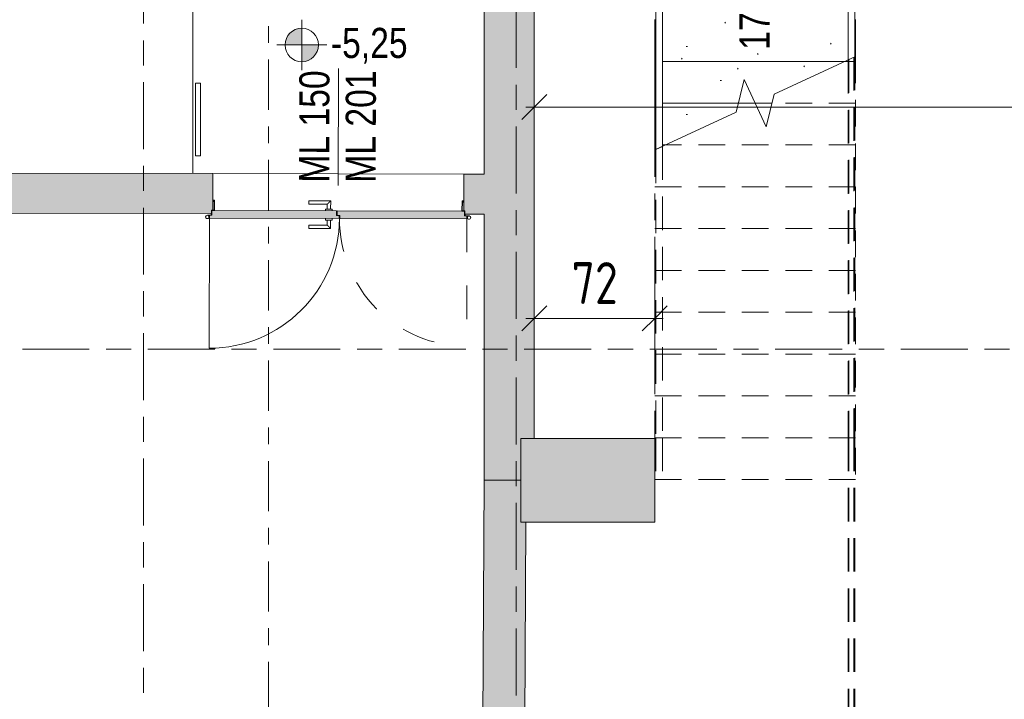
# Model space of a CAD drawing. Header units: metres. Extents: x -39 to 114, y -54 to 869.
# Tile 13 of 44: x -4 to 2, y -18 to -14. Entities that reach past the tile are written whole.
import ezdxf

# ---------------------------------------------------------------- set-up
doc = ezdxf.new("R2010")
doc.units = ezdxf.units.M
for name, pattern in [('_Rasterlinie_', [0.75, 0.4, -0.1, 0.15, -0.1]), ('_Schnittlinie_', [0.6, 0.3, -0.1, 0.1, -0.1]), ('_Verdeckte Linien_', [0.3, 0.2, -0.1]), ('Verdeckt klein', [0.24, 0.16, -0.08]), ('Öffnung Element 2', [0.4, 0.2, -0.2])]:
    doc.linetypes.add(name, pattern=pattern)
for name, color, linetype, lineweight in [('A_Bem', 7, 'Continuous', 5), ('A_Bem-100', 7, 'Continuous', 5), ('A_Geländer', 7, 'Continuous', 5), ('A_Geschossdecken', 7, 'Continuous', 5), ('A_Hoehenkoten', 124, 'Continuous', 5), ('A_Raster', 128, 'Continuous', 5), ('A_Symbol-S_A', 172, 'Continuous', 5), ('A_Tragwerksstützen', 7, 'Continuous', 5), ('A_Treppe', 38, 'Continuous', 5), ('A_Tuer', 128, 'Continuous', 5), ('A_Türen_Element', 128, 'Continuous', 5), ('A_Türen_Rahmen', 128, 'Continuous', 5), ('A_Wand', 244, 'Continuous', 5), ('A_Wand_Schraff', 1, 'Continuous', 5), ('A_Öffnung', 128, 'Continuous', 5), ('Treppe - Beschriftungen', 50, 'Continuous', 5)]:
    doc.layers.add(name, color=color, linetype=linetype, lineweight=lineweight)
doc.styles.add('Arial', font='arial.ttf', dxfattribs={"width": 0.8, "height": 0.18})
doc.styles.add('ISOCPEUR', font='isocpeur.ttf', dxfattribs={"width": 0.8, "height": 0.25})
doc.dimstyles.new('BLB-Standard_2_5_Aussen', dxfattribs={"dimscale": 0.3048, "dimtxt": 0.248995, "dimasz": 0.492126, "dimexe": 1.32874, "dimexo": 0.0625, "dimgap": 0.032808, "dimtad": 1, "dimdec": 1, "dimlfac": 100, "dimrnd": 0.1, "dimdsep": 46, "dimtxsty": 'ISOCPEUR', "dimblk1": 'OBLIQUE', "dimblk2": 'OBLIQUE', "dimsah": 1, "dimcen": 0.09, "dimdle": 0.164042, "dimazin": 0, "dimtfac": 1, "dimtdec": 4, "dimtix": 1, "dimtmove": 0, "dimatfit": 3, "dimfxl": 1.32874, "dimfxlon": 1, "dimtvp": 1, "dimtolj": 1, "dimtzin": 0, "dimarcsym": 2})
doc.dimstyles.new('BLB-Standard_2_5_Aussen_maskiert', dxfattribs={"dimscale": 0.3048, "dimtxt": 0.248995, "dimasz": 0.492126, "dimexe": 1.32874, "dimexo": 0.0625, "dimgap": 0.032808, "dimtad": 1, "dimrnd": 0.001, "dimzin": 0, "dimdsep": 46, "dimtxsty": 'ISOCPEUR', "dimblk1": 'OBLIQUE', "dimblk2": 'OBLIQUE', "dimsah": 1, "dimcen": 0.09, "dimdle": 0.164042, "dimazin": 0, "dimtfac": 1, "dimtdec": 4, "dimtix": 1, "dimtmove": 0, "dimatfit": 3, "dimfxl": 1.32874, "dimfxlon": 1, "dimtvp": 1, "dimtfill": 1, "dimtolj": 1, "dimtzin": 0, "dimarcsym": 2})
pattern_1 = [(0, (0, 0), (0.813, 0.203), [0.007, -0.603, 0.007, -0.603, -3.251]), (0, (0, 0), (0.813, 0.203), [-1.219, 0.007, -1.212, 0.007, -0.603, -1.422]), (0, (0, 0), (0.813, 0.203), [-3.048, 0.007, -0.4, 0.007, -1.009]), (120, (0.305, 0.102), (-0.5823032, 0.6025787), [0.007, -0.603, 0.007, -0.603, -3.251]), (120, (0.305, 0.102), (-0.5823032, 0.6025787), [-1.219, 0.007, -1.212, 0.007, -0.603, -1.422]), (120, (0.305, 0.102), (-0.5823032, 0.6025787), [-3.048, 0.007, -0.4, 0.007, -1.009]), (240, (0.406, 0.508), (-0.2306968, -0.8055787), [0.007, -0.603, 0.007, -0.603, -3.251]), (240, (0.406, 0.508), (-0.2306968, -0.8055787), [-1.219, 0.007, -1.212, 0.007, -0.603, -1.422]), (240, (0.406, 0.508), (-0.2306968, -0.8055787), [-3.048, 0.007, -0.4, 0.007, -1.009])]

# ---------------------------------------------------------------- blocks, each defined once
blk = doc.blocks.new('TU DF 2 - Stahl-Eckzarge Falztüre - DL - 1600 x 2001-8069529-A-E-2- OK FFB')
at = {"layer": 'A_Tuer', "lineweight": 9}
for points in [[(-0.77, 0.147), (-0.77, 0.13), (-0.755, 0.13), (-0.755, 0.102), (0.0055, 0.102), (0.0055, 0.13), (-0.0095, 0.13), (-0.0095, 0.147), (-0.7166, 0.147)], [(-0.0055, 0.147), (-0.0055, 0.13), (0.0095, 0.13), (0.0095, 0.102), (0.755, 0.102), (0.755, 0.13), (0.77, 0.13), (0.77, 0.147), (0.0575, 0.147)]]:
    blk.add_hatch(color=253, dxfattribs=at).paths.add_polyline_path(points, flags=0)
h = blk.add_hatch(color=253, dxfattribs=at)
h.paths.add_polyline_path([(-0.76, 0.13), (-0.76, 0.12), (-0.758, 0.12), (-0.758, 0.128), (-0.755, 0.13)], flags=0)
h.paths.add_polyline_path([(-0.755, 0.13), (-0.757, 0.128), (-0.757, 0.1), (-0.742, 0.1), (-0.742, 0.042), (-0.748, 0.042), (-0.748, 0.05), (-0.75, 0.05), (-0.75, 0.04), (-0.74, 0.04), (-0.74, 0.102), (-0.755, 0.102)], flags=0)
h.paths.add_polyline_path([(0.755, 0.13), (0.755, 0.102), (0.74, 0.102), (0.74, 0.04), (0.75, 0.04), (0.75, 0.05), (0.748, 0.05), (0.748, 0.042), (0.742, 0.042), (0.742, 0.1), (0.757, 0.1), (0.757, 0.128)], flags=0)
h.paths.add_polyline_path([(0.755, 0.13), (0.758, 0.128), (0.758, 0.12), (0.76, 0.12), (0.76, 0.13)], flags=0)
at = {"layer": 'A_Tuer', "color": 250, "linetype": 'Öffnung Element 2', "lineweight": 9}
blk.add_line((-0.77, 0.147), (-0.77, 0.9095), dxfattribs=at)
at = {"layer": 'A_Tuer', "color": 250, "lineweight": 9}
for p, q in [((0.045, 0.207), (0.045, 0.157)), ((0.175, 0.207), (0.045, 0.207)), ((0.045, 0.207), (0.045, 0.157)), ((0.175, 0.207), (0.045, 0.207)), ((0.065, 0.157), (0.065, 0.187)), ((0.065, 0.187), (0.175, 0.187)), ((0.065, 0.157), (0.065, 0.187)), ((0.065, 0.187), (0.175, 0.187)), ((0.175, 0.207), (0.175, 0.187)), ((0.175, 0.207), (0.175, 0.187)), ((-0.782, 0.13), (-0.77, 0.13)), ((-0.77, 0.135), (-0.7733, 0.135)), ((-0.77, 0.13), (-0.77, 0.135)), ((0.035, 0.157), (0.035, 0.147)), ((0.035, 0.157), (0.075, 0.157)), ((0.075, 0.147), (0.075, 0.157)), ((0.7733, 0.135), (0.77, 0.135)), ((0.77, 0.135), (0.77, 0.13)), ((0.77, 0.13), (0.782, 0.13)), ((0.035, 0.102), (0.035, 0.092)), ((0.075, 0.092), (0.035, 0.092)), ((0.045, 0.092), (0.045, 0.042)), ((0.045, 0.092), (0.045, 0.042)), ((0.065, 0.062), (0.065, 0.092)), ((0.065, 0.062), (0.065, 0.092)), ((0.175, 0.062), (0.065, 0.062)), ((0.175, 0.062), (0.065, 0.062)), ((0.075, 0.092), (0.075, 0.102)), ((0.175, 0.062), (0.175, 0.042)), ((0.175, 0.062), (0.175, 0.042)), ((0.045, 0.042), (0.175, 0.042)), ((0.045, 0.042), (0.175, 0.042))]:
    blk.add_line(p, q, dxfattribs=at)
at = {"layer": 'A_Tuer', "color": 250, "linetype": 'Öffnung Element 2', "lineweight": 9}
blk.add_arc((-0.77, 0.147), 0.7625, 360, 90, dxfattribs=at)
at = {"layer": 'A_Tuer', "color": 250, "lineweight": 9}
for centre, start, end in [((-0.782, 0.14), 0, 180), ((-0.782, 0.14), 90, 270), ((-0.782, 0.14), 180, 360), ((-0.782, 0.14), 90, 105), ((-0.782, 0.14), 90, 105), ((-0.782, 0.14), 90, 105), ((-0.782, 0.14), 90, 105), ((-0.782, 0.14), 330, 75), ((-0.782, 0.14), 60, 75), ((-0.782, 0.14), 60, 75), ((-0.782, 0.14), 60, 75), ((-0.782, 0.14), 60, 75), ((0.782, 0.14), 360, 180), ((0.782, 0.14), 105, 210), ((0.782, 0.14), 180, 360), ((0.782, 0.14), 105, 120), ((0.782, 0.14), 105, 120), ((0.782, 0.14), 105, 120), ((0.782, 0.14), 105, 120), ((0.782, 0.14), 270, 90), ((0.782, 0.14), 75, 90), ((0.782, 0.14), 75, 90), ((0.782, 0.14), 75, 90), ((0.782, 0.14), 75, 90)]:
    blk.add_arc(centre, 0.01, start, end, dxfattribs=at)
for points in [[(0.065, 0.187), (0.065, 0.187), (0.0648, 0.1872), (0.0643, 0.1877), (0.0637, 0.1883), (0.0631, 0.1889), (0.0625, 0.1895), (0.0619, 0.1901), (0.0611, 0.1909), (0.0602, 0.1918), (0.0594, 0.1926), (0.0588, 0.1932), (0.0582, 0.1938), (0.0576, 0.1944), (0.057, 0.195), (0.0563, 0.1957), (0.0557, 0.1963), (0.055, 0.197), (0.0543, 0.1977), (0.0537, 0.1983), (0.053, 0.199), (0.0524, 0.1996), (0.0518, 0.2002), (0.0512, 0.2008), (0.0506, 0.2014), (0.05, 0.202), (0.0494, 0.2026), (0.0487, 0.2033), (0.0481, 0.2039), (0.0475, 0.2045), (0.0469, 0.2051), (0.0463, 0.2057), (0.0457, 0.2063), (0.0452, 0.2068), (0.045, 0.207), (0.045, 0.207)], [(0.065, 0.187), (0.065, 0.187), (0.0648, 0.1872), (0.0643, 0.1877), (0.0637, 0.1883), (0.0631, 0.1889), (0.0625, 0.1895), (0.0619, 0.1901), (0.0611, 0.1909), (0.0602, 0.1918), (0.0594, 0.1926), (0.0588, 0.1932), (0.0582, 0.1938), (0.0576, 0.1944), (0.057, 0.195), (0.0563, 0.1957), (0.0557, 0.1963), (0.055, 0.197), (0.0543, 0.1977), (0.0537, 0.1983), (0.053, 0.199), (0.0524, 0.1996), (0.0518, 0.2002), (0.0512, 0.2008), (0.0506, 0.2014), (0.05, 0.202), (0.0494, 0.2026), (0.0487, 0.2033), (0.0481, 0.2039), (0.0475, 0.2045), (0.0469, 0.2051), (0.0463, 0.2057), (0.0457, 0.2063), (0.0452, 0.2068), (0.045, 0.207), (0.045, 0.207)], [(0.045, 0.042), (0.045, 0.042), (0.0452, 0.0422), (0.0457, 0.0427), (0.0463, 0.0433), (0.0469, 0.0439), (0.0475, 0.0445), (0.0481, 0.0451), (0.0489, 0.0459), (0.0498, 0.0468), (0.0506, 0.0476), (0.0512, 0.0482), (0.0518, 0.0488), (0.0524, 0.0494), (0.053, 0.05), (0.0537, 0.0507), (0.0543, 0.0513), (0.055, 0.052), (0.0557, 0.0527), (0.0563, 0.0533), (0.057, 0.054), (0.0576, 0.0546), (0.0582, 0.0552), (0.0588, 0.0558), (0.0594, 0.0564), (0.06, 0.057), (0.0606, 0.0576), (0.0613, 0.0583), (0.0619, 0.0589), (0.0625, 0.0595), (0.0631, 0.0601), (0.0637, 0.0607), (0.0643, 0.0613), (0.0648, 0.0618), (0.065, 0.062), (0.065, 0.062)], [(0.045, 0.042), (0.045, 0.042), (0.0452, 0.0422), (0.0457, 0.0427), (0.0463, 0.0433), (0.0469, 0.0439), (0.0475, 0.0445), (0.0481, 0.0451), (0.0489, 0.0459), (0.0498, 0.0468), (0.0506, 0.0476), (0.0512, 0.0482), (0.0518, 0.0488), (0.0524, 0.0494), (0.053, 0.05), (0.0537, 0.0507), (0.0543, 0.0513), (0.055, 0.052), (0.0557, 0.0527), (0.0563, 0.0533), (0.057, 0.054), (0.0576, 0.0546), (0.0582, 0.0552), (0.0588, 0.0558), (0.0594, 0.0564), (0.06, 0.057), (0.0606, 0.0576), (0.0613, 0.0583), (0.0619, 0.0589), (0.0625, 0.0595), (0.0631, 0.0601), (0.0637, 0.0607), (0.0643, 0.0613), (0.0648, 0.0618), (0.065, 0.062), (0.065, 0.062)]]:
    blk.add_open_spline(points, degree=3, knots=[0, 0, 0, 0, 0.083333, 0.125, 0.166667, 0.208333, 0.229167, 0.25, 0.291667, 0.333333, 0.354167, 0.375, 0.395833, 0.416667, 0.4375, 0.458333, 0.479167, 0.5, 0.520833, 0.541667, 0.5625, 0.583333, 0.604167, 0.625, 0.645833, 0.666667, 0.6875, 0.708333, 0.75, 0.770833, 0.791667, 0.833333, 0.875, 0.916667, 1, 1, 1, 1], dxfattribs=at)
at = {"layer": 'A_Türen_Element', "color": 250, "lineweight": 9}
for p, q in [((-0.77, 0.147), (-0.0095, 0.147)), ((-0.77, 0.135), (-0.77, 0.147)), ((-0.755, 0.13), (-0.77, 0.13)), ((-0.755, 0.102), (-0.755, 0.13)), ((-0.0095, 0.147), (-0.0095, 0.13)), ((-0.0095, 0.13), (0.0055, 0.13)), ((-0.0055, 0.147), (0.77, 0.147)), ((-0.0055, 0.13), (-0.0055, 0.147)), ((0.0095, 0.13), (-0.0055, 0.13)), ((0.0055, 0.13), (0.0055, 0.102)), ((0.0095, 0.102), (0.0095, 0.13)), ((0.755, 0.13), (0.755, 0.102)), ((0.77, 0.13), (0.755, 0.13)), ((0.77, 0.147), (0.77, 0.135)), ((0.0055, 0.102), (-0.755, 0.102)), ((0.755, 0.102), (0.0095, 0.102))]:
    blk.add_line(p, q, dxfattribs=at)
at = {"layer": 'A_Türen_Rahmen', "color": 250, "lineweight": 9}
for p, q in [((-0.755, 0.13), (-0.76, 0.13)), ((-0.76, 0.13), (-0.76, 0.12)), ((-0.76, 0.12), (-0.758, 0.12)), ((-0.758, 0.12), (-0.758, 0.128)), ((-0.758, 0.128), (-0.757, 0.128)), ((-0.757, 0.128), (-0.757, 0.1)), ((-0.755, 0.102), (-0.755, 0.13)), ((0.76, 0.13), (0.755, 0.13)), ((0.755, 0.13), (0.755, 0.102)), ((0.757, 0.1), (0.757, 0.128)), ((0.757, 0.128), (0.758, 0.128)), ((0.758, 0.128), (0.758, 0.12)), ((0.758, 0.12), (0.76, 0.12)), ((0.76, 0.12), (0.76, 0.13)), ((-0.757, 0.1), (-0.742, 0.1)), ((-0.74, 0.102), (-0.755, 0.102)), ((-0.742, 0.1), (-0.742, 0.042)), ((-0.74, 0.04), (-0.74, 0.102)), ((0.755, 0.102), (0.74, 0.102)), ((0.74, 0.102), (0.74, 0.04)), ((0.742, 0.042), (0.742, 0.1)), ((0.742, 0.1), (0.757, 0.1)), ((-0.748, 0.05), (-0.75, 0.05)), ((-0.75, 0.05), (-0.75, 0.04)), ((-0.75, 0.04), (-0.74, 0.04)), ((-0.748, 0.042), (-0.748, 0.05)), ((-0.742, 0.042), (-0.748, 0.042)), ((0.74, 0.04), (0.75, 0.04)), ((0.748, 0.042), (0.742, 0.042)), ((0.75, 0.05), (0.748, 0.05)), ((0.748, 0.05), (0.748, 0.042)), ((0.75, 0.04), (0.75, 0.05))]:
    blk.add_line(p, q, dxfattribs=at)
at = {"layer": 'A_Öffnung', "color": 250, "lineweight": 9}
blk.add_line((0.77, 0.147), (0.77, 0.9245), dxfattribs=at)
blk.add_arc((0.77, 0.147), 0.7775, 90, 180, dxfattribs=at)
blk = doc.blocks.new('Geländer - Geländer-8098116-A-E-2- OK FFB')
at = {"layer": 'A_Geländer', "color": 250, "lineweight": 9}
for p, q in [((-2.7357, -14.4291), (-2.7057, -14.429)), ((-2.7357, -14.4291), (-2.7354, -14.8625)), ((-2.7054, -14.8625), (-2.7057, -14.429)), ((-2.7054, -14.8625), (-2.7354, -14.8625))]:
    blk.add_line(p, q, dxfattribs=at)
blk = doc.blocks.new('Geländer - Geländer-8098140-A-E-2- OK FFB')
at = {"layer": 'A_Geländer', "color": 250, "linetype": '_Verdeckte Linien_', "lineweight": 9}
for p, q in [((1.1694, -14.2873), (1.1694, -16.5483)), ((1.1694, -14.2873), (1.1694, -16.5483)), ((1.1694, -14.2873), (1.1694, -16.5483)), ((1.1694, -14.2873), (1.1694, -16.5483)), ((1.1694, -14.2873), (1.1694, -16.5483)), ((1.1694, -14.2873), (1.1694, -16.5483)), ((1.1994, -14.2733), (1.1994, -16.5483)), ((1.1994, -14.2733), (1.1994, -16.5483)), ((1.1994, -14.2733), (1.1994, -16.5483)), ((1.1994, -14.2733), (1.1994, -16.5483)), ((1.1994, -14.2733), (1.1994, -16.5483)), ((1.1994, -14.2733), (1.1994, -16.5483)), ((1.1694, -16.5483), (1.1694, -18.4606)), ((1.1694, -16.5483), (1.1694, -18.4606)), ((1.1694, -16.5483), (1.1694, -18.4606)), ((1.1694, -16.5483), (1.1694, -18.4606)), ((1.1694, -16.5483), (1.1694, -18.4606)), ((1.1694, -16.5483), (1.1694, -18.4606)), ((1.1994, -16.5483), (1.1994, -18.4306)), ((1.1994, -16.5483), (1.1994, -18.4306)), ((1.1994, -16.5483), (1.1994, -18.4306)), ((1.1994, -16.5483), (1.1994, -18.4306)), ((1.1994, -16.5483), (1.1994, -18.4306)), ((1.1994, -16.5483), (1.1994, -18.4306))]:
    blk.add_line(p, q, dxfattribs=at)
blk = doc.blocks.new('Typ des oberen Holms - Oberer Geländerholm_Innen_-V13-A-E-2- OK FFB')
at = {"layer": 'A_Geländer', "color": 250, "lineweight": 9}
for p, q in [((0.0552, -12.5483), (0.0152, -12.5483)), ((0.0152, -12.5483), (0.0152, -14.8255)), ((0.0552, -12.5483), (0.0552, -14.8069)), ((0.0152, -14.8255), (0.0552, -14.8069))]:
    blk.add_line(p, q, dxfattribs=at)
at = {"layer": 'A_Geländer', "color": 250, "linetype": '_Verdeckte Linien_', "lineweight": 9}
for p, q in [((0.0152, -14.8255), (0.0152, -16.5483)), ((0.0552, -14.8069), (0.0552, -16.5483)), ((0.0152, -16.5483), (0.0152, -16.7983)), ((0.0552, -16.5483), (0.0552, -16.7983)), ((0.0552, -16.7983), (0.0152, -16.7983))]:
    blk.add_line(p, q, dxfattribs=at)
blk = doc.blocks.new('Typ des oberen Holms - Oberer Geländerholm_Innen_-V14-A-E-2- OK FFB')
at = {"layer": 'A_Geländer', "color": 250, "lineweight": 9}
for p, q in [((1.1644, -12.5483), (1.1644, -14.2897)), ((1.2044, -12.5483), (1.2044, -14.271)), ((1.1644, -14.2897), (1.2044, -14.271))]:
    blk.add_line(p, q, dxfattribs=at)
at = {"layer": 'A_Geländer', "color": 250, "linetype": '_Verdeckte Linien_', "lineweight": 9}
for p, q in [((1.1644, -14.2897), (1.1644, -16.5483)), ((1.2044, -14.271), (1.2044, -16.5483)), ((1.1644, -16.5483), (1.1644, -18.4656)), ((1.2044, -16.5483), (1.2044, -18.4256))]:
    blk.add_line(p, q, dxfattribs=at)
blk = doc.blocks.new('Höhenkoten - Kreuz gefüllt-6114407-A-E-2- OK FFB')
at = {"layer": 'A_Hoehenkoten'}
h = blk.add_hatch(color=256, dxfattribs=at)
edge = h.paths.add_edge_path(flags=0)
edge.add_line((0.001, 0.0014), (0, 0.0014))
edge.add_line((0, 0.0014), (0, 0.0024))
edge.add_arc((0, 0.0014), 0.001, 0, 90, ccw=False)
h = blk.add_hatch(color=256, dxfattribs=at)
edge = h.paths.add_edge_path(flags=0)
edge.add_line((-0.001, 0.0014), (0, 0.0014))
edge.add_line((0, 0.0014), (0, 0.0004))
edge.add_arc((0, 0.0014), 0.001, 180, 270, ccw=False)
for p, q in [((0, 0.0029), (0, -0.0001)), ((0, 0.0014), (0, 0.0024)), ((0, 0.0024), (0, 0.0014)), ((0, 0.0024), (0, 0.0014)), ((0, 0.0014), (0, 0.0024)), ((-0.0015, 0.0014), (0.0015, 0.0014)), ((-0.001, 0.0014), (0, 0.0014)), ((0, 0.0014), (-0.001, 0.0014)), ((0, 0.0014), (-0.001, 0.0014)), ((-0.001, 0.0014), (0, 0.0014)), ((0.001, 0.0014), (0, 0.0014)), ((0, 0.0014), (0, 0.0004)), ((0, 0.0004), (0, 0.0014)), ((0, 0.0014), (0.001, 0.0014)), ((0, 0.0014), (0.001, 0.0014)), ((0.001, 0.0014), (0, 0.0014)), ((0, 0.0014), (0, 0.0004)), ((0, 0.0004), (0, 0.0014))]:
    blk.add_line(p, q, dxfattribs=at)
for start, end in [(90, 180), (90, 180), (360, 90), (360, 90), (180, 270), (180, 270), (270, 0), (270, 360)]:
    blk.add_arc((0, 0.0014), 0.001, start, end, dxfattribs=at)
blk = doc.blocks.new('Beschriftung Türen DL oder ML - Durchgangslichte mit Kennzeichen-6113498-A-E-2- OK FFB')
at = {"layer": 'A_Tuer'}
blk.add_line((0, 0.003493), (0, -0.003507), dxfattribs=at)
blk = doc.blocks.new('DIMBLOCK88-A-E-2- OK FFB')
at = {"layer": 'A_Bem-100'}
for p, q in [((-0.711, -15.4301), (-0.711, -16.2401)), ((-0.711, -15.8351), (-0.711, -15.4301)), ((0.009, -16.2401), (0.009, -15.4301)), ((-0.761, -15.8351), (0.059, -15.8351)), ((0.009, -15.8351), (0.009, -16.2401))]:
    blk.add_line(p, q, dxfattribs=at)
at = {"layer": 'A_Bem-100', "lineweight": 9}
for p, q in [((-0.711, -15.8351), (-0.636, -15.7601)), ((0.009, -15.8351), (0.084, -15.7601)), ((-0.711, -15.8351), (-0.786, -15.9101)), ((0.009, -15.8351), (-0.066, -15.9101))]:
    blk.add_line(p, q, dxfattribs=at)
at = {"layer": 'A_Bem-100', "color": 0, "insert": (-0.488, -15.4985), "char_height": 0.25, "width": 0.328652, "attachment_point": 1, "line_spacing_factor": 1.149209, "style": 'ISOCPEUR'}
blk.add_mtext('72', dxfattribs=at)
blk = doc.blocks.new('_Oblique')
at = {"color": 0, "linetype": 'ByBlock', "lineweight": -2}
blk.add_line((-0.5, -0.5), (0.5, 0.5), dxfattribs=at)
blk = doc.blocks.new('DIMBLOCK167-A-E-2- OK FFB')
at = {"layer": 'A_Bem-100'}
for p, q in [((-0.711, -14.9768), (-0.711, -14.1668)), ((12.393, -14.9768), (12.393, -14.1668)), ((-0.761, -14.5718), (12.393, -14.5718)), ((-0.711, -14.5718), (-0.711, -14.9768)), ((12.393, -14.5718), (12.393, -14.9768))]:
    blk.add_line(p, q, dxfattribs=at)
at = {"layer": 'A_Bem-100', "lineweight": 9}
for p, q in [((-0.711, -14.5718), (-0.636, -14.4968)), ((12.393, -14.5718), (12.468, -14.4968)), ((-0.711, -14.5718), (-0.786, -14.6468)), ((12.393, -14.5718), (12.318, -14.6468))]:
    blk.add_line(p, q, dxfattribs=at)
at = {"layer": 'A_Bem-100', "color": 0, "insert": (5.5198, -14.2352), "char_height": 0.25, "width": 0.770839, "attachment_point": 1, "line_spacing_factor": 1.149209, "style": 'ISOCPEUR', "bg_fill": 3, "box_fill_scale": 1.25, "bg_fill_color": 256, "bg_fill_true_color": 13158600, "bg_fill_transparency": 0}
blk.add_mtext('13,10\\A2\\H0.5x;\\S4^  ;\\H2x;', dxfattribs=at)

msp = doc.modelspace()

# ---------------------------------------------------------------- hatches: boundary and pattern name
at = {"layer": 'A_Tragwerksstützen'}
msp.add_hatch(color=8, dxfattribs=at).paths.add_polyline_path([(-0.1343, -17.0521), (0.009, -17.0521), (0.009, -16.5521), (-0.791, -16.5521), (-0.791, -17.0521), (-0.7622, -17.0521)], flags=0)
at = {"layer": 'A_Treppe'}
h = msp.add_hatch(dxfattribs=at)
h.set_pattern_fill('FP_3', style=0, pattern_type=2)
h.set_pattern_definition(pattern_1)
h.paths.add_polyline_path([(0.8977, -14.2983), (1.146, -14.2983), (1.1644, -14.2897), (1.1644, -14.0483), (0.0552, -14.0483), (0.0552, -14.2983), (0.5438, -14.2983)], flags=0)
h.paths.add_polyline_path([(0.0098, -14.2983), (0.0152, -14.2983), (0.0152, -14.0483), (0.0098, -14.0483)], flags=0)
h.paths.add_polyline_path([(1.2044, -14.271), (1.2098, -14.2685), (1.2098, -14.0483), (1.2044, -14.0483), (1.2044, -14.0694)], flags=0)
h = msp.add_hatch(dxfattribs=at)
h.set_pattern_fill('FP_3', style=0, pattern_type=2)
h.set_pattern_definition(pattern_1)
h.paths.add_polyline_path([(0.0098, -14.5483), (0.0152, -14.5483), (0.0152, -14.2983), (0.0098, -14.2983), (0.0098, -14.3286)], flags=0)
h.paths.add_polyline_path([(0.7103, -14.5483), (0.7231, -14.4954), (1.146, -14.2983), (0.0552, -14.2983), (0.0552, -14.5483), (0.5094, -14.5483), (0.5438, -14.4067), (0.6098, -14.5483)], flags=0)
h = msp.add_hatch(dxfattribs=at)
h.set_pattern_fill('FP_3', style=0, pattern_type=2)
h.set_pattern_definition(pattern_1)
h.paths.add_polyline_path([(0.0098, -14.7983), (0.0152, -14.7983), (0.0152, -14.5483), (0.0098, -14.5483)], flags=0)
h.paths.add_polyline_path([(0.0552, -14.7983), (0.0737, -14.7983), (0.4965, -14.6011), (0.5094, -14.5483), (0.0552, -14.5483), (0.0552, -14.726)], flags=0)
h.paths.add_polyline_path([(0.6759, -14.6899), (0.7103, -14.5483), (0.6098, -14.5483)], flags=0)
at = {"layer": 'A_Wand_Schraff', "lineweight": 9}
h = msp.add_hatch(color=253, dxfattribs=at)
h.paths.add_polyline_path([(-0.711, -14.9729), (-0.711, -12.1596), (-0.786, -12.1596), (-0.786, -11.8496), (-0.711, -11.8496), (-0.711, -10.7471), (-1.011, -10.7471), (-1.011, -14.9723)], flags=0)
h.paths.add_polyline_path([(-0.711, -9.2671), (-0.711, -8.1596), (-0.786, -8.1596), (-0.786, -7.8496), (-0.711, -7.8496), (-0.711, -4.1646), (-0.801, -4.1646), (-0.801, -3.8546), (-0.711, -3.8546), (-0.711, -0.1696), (-0.781, -0.1696), (-0.781, 0.1504), (-0.711, 0.1504), (-0.711, 3.8179), (-0.791, 3.8179), (-0.791, 4.1379), (-0.711, 4.1379), (-0.711, 7.8329), (-0.776, 7.8329), (-0.776, 8.1529), (-0.711, 8.1529), (-0.711, 12.5329), (-0.771, 12.5329), (-0.771, 12.7729), (-1.011, 12.7729), (-1.011, -9.2671)], flags=0)
h = msp.add_hatch(color=253, dxfattribs=at)
h.paths.add_polyline_path([(-1.011, -15.2123), (-1.011, -14.9723), (-1.1323, -14.972), (-1.1328, -15.192), (-1.1258, -15.192), (-1.1249, -15.212), (-1.1229, -15.212)], flags=0)
h.paths.add_polyline_path([(-2.6399, -15.2086), (-2.6398, -15.1886), (-2.6328, -15.1886), (-2.6323, -14.9686), (-7.6423, -14.9575), (-7.6429, -15.1975), (-2.6399, -15.2086)], flags=0)
for points in [[(-1.011, -16.8021), (-0.791, -16.8021), (-0.791, -16.5521), (-0.711, -16.5521), (-0.711, -14.9729), (-1.011, -14.9723), (-1.011, -15.7487)], [(-0.7749, -19.7565), (-0.7622, -17.0521), (-0.791, -17.0521), (-0.791, -16.8031), (-1.011, -16.8021), (-1.0249, -19.7553)]]:
    msp.add_hatch(color=253, dxfattribs=at).paths.add_polyline_path(points, flags=0)

# ---------------------------------------------------------------- linework, layer by layer
at = {"layer": 'A_Geschossdecken', "color": 253, "lineweight": 9}
for p, q in [((-2.751, -13.9991), (-2.751, -14.9684)), ((-1.1323, -14.972), (-2.6323, -14.9686)), ((-0.886, -16.8026), (-0.886, -16.8021))]:
    msp.add_line(p, q, dxfattribs=at)
at = {"layer": 'A_Raster', "linetype": '_Rasterlinie_', "lineweight": 9}
for p, q in [((-3.046, -53.073), (-3.046, 37.0621)), ((-0.8185, 37.0621), (-0.8185, -53.073)), ((31.1297, -16.0184), (-37.7073, -16.0184))]:
    msp.add_line(p, q, dxfattribs=at)
at = {"layer": 'A_Symbol-S_A', "linetype": '_Schnittlinie_', "lineweight": 9}
msp.add_line((-2.2984, -31.9872), (-2.2984, 27.094), dxfattribs=at)
at = {"layer": 'A_Tragwerksstützen', "color": 250, "lineweight": 9}
for p, q in [((-0.711, -16.5521), (-0.791, -16.5521)), ((-0.791, -16.5521), (-0.791, -16.8021)), ((0.009, -16.5521), (-0.711, -16.5521)), ((0.009, -17.0521), (0.009, -16.5521)), ((-0.791, -16.8021), (-0.791, -16.8031)), ((-0.791, -16.8031), (-0.791, -17.0521)), ((-0.791, -17.0521), (-0.7622, -17.0521)), ((-0.7622, -17.0521), (0.009, -17.0521))]:
    msp.add_line(p, q, dxfattribs=at)
at = {"layer": 'A_Treppe', "color": 250, "lineweight": 9}
for p, q in [((0.0098, -14.0483), (0.0098, -14.2983)), ((1.2098, -14.0483), (1.2098, -14.2685)), ((0.0098, -14.2983), (0.0098, -14.5483)), ((0.0152, -14.2983), (0.0098, -14.2983)), ((1.146, -14.2983), (0.0552, -14.2983)), ((0.7231, -14.4954), (1.2098, -14.2685)), ((0.4965, -14.6011), (0.5438, -14.4067)), ((0.5438, -14.4067), (0.6759, -14.6899)), ((0.6759, -14.6899), (0.7231, -14.4954)), ((0.0098, -14.5483), (0.0098, -14.7983)), ((0.0152, -14.5483), (0.0098, -14.5483)), ((0.5094, -14.5483), (0.0552, -14.5483)), ((0.7103, -14.5483), (0.6098, -14.5483)), ((0.0098, -14.828), (0.4965, -14.6011)), ((0.0098, -14.7983), (0.0098, -14.828)), ((0.0152, -14.7983), (0.0098, -14.7983)), ((0.0737, -14.7983), (0.0552, -14.7983))]:
    msp.add_line(p, q, dxfattribs=at)
at = {"layer": 'A_Treppe', "color": 250, "linetype": '_Verdeckte Linien_', "lineweight": 9}
for p, q in [((0.0152, -14.2983), (0.0098, -14.2983)), ((1.146, -14.2983), (0.0552, -14.2983)), ((0.0152, -14.5483), (0.0098, -14.5483)), ((0.5094, -14.5483), (0.0552, -14.5483)), ((0.7103, -14.5483), (0.6098, -14.5483)), ((0.0152, -14.7983), (0.0098, -14.7983)), ((0.0737, -14.7983), (0.0552, -14.7983))]:
    msp.add_line(p, q, dxfattribs=at)
at = {"layer": 'A_Treppe', "color": 250, "linetype": 'Verdeckt klein', "lineweight": 9}
for p, q in [((1.2098, -14.2983), (1.146, -14.2983)), ((1.2098, -14.2983), (1.146, -14.2983)), ((1.2098, -14.2685), (1.2098, -16.7983)), ((0.6098, -14.5483), (0.5094, -14.5483)), ((0.6098, -14.5483), (0.5094, -14.5483)), ((1.2098, -14.5483), (0.7103, -14.5483)), ((1.2098, -14.5483), (0.7103, -14.5483)), ((0.0098, -14.828), (0.0098, -16.7983)), ((1.2098, -14.7983), (0.0737, -14.7983)), ((1.2098, -14.7983), (0.0737, -14.7983)), ((1.2098, -15.0483), (0.0098, -15.0483)), ((1.2098, -15.0483), (0.0098, -15.0483)), ((1.2098, -15.2983), (0.0098, -15.2983)), ((1.2098, -15.2983), (0.0098, -15.2983)), ((1.2098, -15.5483), (0.0098, -15.5483)), ((1.2098, -15.5483), (0.0098, -15.5483)), ((1.2098, -15.7983), (0.0098, -15.7983)), ((1.2098, -15.7983), (0.0098, -15.7983)), ((1.2098, -16.0483), (0.0098, -16.0483)), ((1.2098, -16.0483), (0.0098, -16.0483)), ((1.2098, -16.2983), (0.0098, -16.2983)), ((1.2098, -16.2983), (0.0098, -16.2983)), ((1.2098, -16.5483), (0.0098, -16.5483)), ((1.2098, -16.5483), (0.0098, -16.5483)), ((1.2098, -16.7983), (0.0098, -16.7983))]:
    msp.add_line(p, q, dxfattribs=at)
at = {"layer": 'A_Wand', "color": 250, "lineweight": 9}
for p, q in [((-1.011, -10.7471), (-1.011, -14.9723)), ((-0.711, -16.5521), (-0.711, -12.1596)), ((-2.6323, -14.9686), (-7.6423, -14.9575)), ((-2.6327, -15.1286), (-2.6323, -14.9686)), ((-1.1323, -14.972), (-1.1327, -15.132)), ((-1.011, -14.9723), (-1.1323, -14.972)), ((-2.6328, -15.1886), (-2.6327, -15.1386)), ((-1.1327, -15.142), (-1.1328, -15.192)), ((-7.6429, -15.1975), (-2.6429, -15.2086)), ((-1.1229, -15.212), (-1.011, -15.2123)), ((-1.011, -15.2123), (-1.011, -16.8021)), ((-0.791, -16.8021), (-0.791, -16.5521)), ((-0.791, -16.5521), (-0.711, -16.5521)), ((-1.011, -16.8021), (-1.0249, -19.7553)), ((-0.791, -16.8031), (-1.011, -16.8021)), ((-1.011, -16.8021), (-0.791, -16.8021)), ((-0.791, -17.0521), (-0.791, -16.8031)), ((-0.7622, -17.0521), (-0.791, -17.0521)), ((-0.7749, -19.7565), (-0.7622, -17.0521))]:
    msp.add_line(p, q, dxfattribs=at)

# ---------------------------------------------------------------- block references
at = {"layer": 'A_Geländer', "color": 250, "lineweight": 9}
for name in ['Typ des oberen Holms - Oberer Geländerholm_Innen_-V13-A-E-2- OK FFB', 'Typ des oberen Holms - Oberer Geländerholm_Innen_-V14-A-E-2- OK FFB', 'Geländer - Geländer-8098140-A-E-2- OK FFB', 'Geländer - Geländer-8098116-A-E-2- OK FFB']:
    msp.add_blockref(name, (0, 0), dxfattribs=at)
at = {"layer": 'A_Hoehenkoten', "extrusion": (0, 0, -1), "xscale": 99.99999999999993, "yscale": 99.99999999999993, "zscale": 99.99999999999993}
msp.add_blockref('Höhenkoten - Kreuz gefüllt-6114407-A-E-2- OK FFB', (2.1004, -14.3404), dxfattribs=at)
at = {"layer": 'A_Tuer', "xscale": 99.99999999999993, "yscale": 99.99999999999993, "zscale": 99.99999999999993, "rotation": 359.8722475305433}
msp.add_blockref('Beschriftung Türen DL oder ML - Durchgangslichte mit Kennzeichen-6113498-A-E-2- OK FFB', (-1.8826, -14.6903), dxfattribs=at)
at = {"layer": 'A_Tuer', "color": 250, "lineweight": 9, "rotation": 179.8722475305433}
msp.add_blockref('TU DF 2 - Stahl-Eckzarge Falztüre - DL - 1600 x 2001-8069529-A-E-2- OK FFB', (-1.8826, -15.0903), dxfattribs=at)

# ---------------------------------------------------------------- texts
at = {"layer": 'A_Hoehenkoten', "insert": (-1.9263, -14.0982), "char_height": 0.18, "width": 0.542095, "attachment_point": 1, "line_spacing_factor": 0.941778, "style": 'Arial'}
msp.add_mtext('-5,25', dxfattribs=at)
at = {"layer": 'A_Tuer', "char_height": 0.18, "width": 0.801687, "attachment_point": 1, "rotation": 89.87225, "style": 'Arial'}
for s, insert in [('ML 150', (-2.1164, -15.023)), ('ML 201', (-1.8386, -15.0236))]:
    msp.add_mtext(s, dxfattribs=dict(at, insert=insert))
at = {"layer": 'Treppe - Beschriftungen', "color": 7, "insert": (0.5157, -14.2296), "char_height": 0.18, "width": 1.949704, "attachment_point": 1, "rotation": 90, "style": 'Arial'}
msp.add_mtext('17 x 19,94 x 25,00', dxfattribs=at)

# ---------------------------------------------------------------- dimensions: what is measured, and where the dimension line sits
at = {"layer": 'A_Bem'}
dim = msp.add_linear_dim(base=(0.009, -15.8351), p1=(-0.711, -15.4301), p2=(0.009, -16.2401), dimstyle='BLB-Standard_2_5_Aussen', override={"dimpost": '<>', "dimfxl": 1.083744}, dxfattribs=at)
dim.commit()
dim.dimension.update_dxf_attribs({"geometry": 'DIMBLOCK88-A-E-2- OK FFB', "text_midpoint": (-0.351, -15.7001)})

# ---------------------------------------------------------------- next in the draw order: dimensions: what is measured, and where the dimension line sits
dim = msp.add_linear_dim(base=(12.393, -14.5718), p1=(-0.711, -14.9768), p2=(12.393, -14.9768), text='\\A1;13,10\\Q;{\\A1;{\\H0.5x;\\S4^ ;}}', dimstyle='BLB-Standard_2_5_Aussen_maskiert', override={"dimpost": '<>', "dimfxl": 13.104008}, dxfattribs=at)
dim.commit()
dim.dimension.update_dxf_attribs({"geometry": 'DIMBLOCK167-A-E-2- OK FFB', "text_midpoint": (5.841, -14.4118)})

doc.saveas('drawing.dxf')
